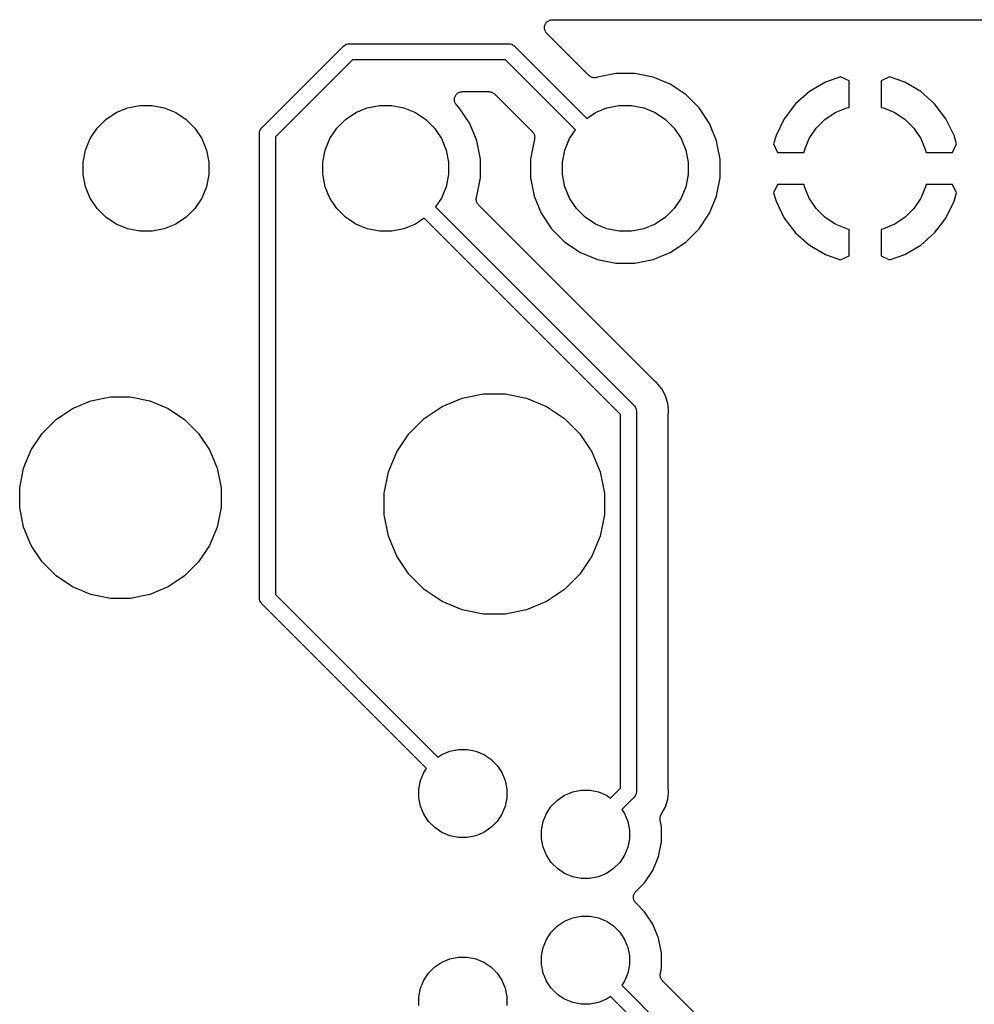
# Model space of a CAD drawing. Extents: x 1.14 to 3.55, y -2.64 to -1.26.
# Tile 4 of 15: x 1.14 to 1.74, y -1.87 to -1.26. Entities that reach past the tile are written whole.
import ezdxf

# ---------------------------------------------------------------- set-up
doc = ezdxf.new("R2010")
doc.units = 0
doc.header["$MEASUREMENT"] = 0
doc.layers.add('BLACK', color=7, linetype='CONTINUOUS')

msp = doc.modelspace()

# ---------------------------------------------------------------- linework, layer by layer
at = {"layer": 'BLACK', "linetype": 'CONTINUOUS'}
for p, q in [((1.46952, -1.26296), (1.46966, -1.26251)), ((1.46966, -1.26251), (1.4698, -1.26205)), ((1.4698, -1.26205), (1.46981, -1.26204)), ((1.46981, -1.26203), (1.47004, -1.26161)), ((1.46981, -1.26204), (1.46981, -1.26203)), ((1.47004, -1.26161), (1.47027, -1.26119)), ((1.47027, -1.26118), (1.47028, -1.26117)), ((1.47027, -1.26119), (1.47027, -1.26118)), ((1.47028, -1.26117), (1.47058, -1.26081)), ((1.47058, -1.26081), (1.47089, -1.26044)), ((1.47089, -1.26043), (1.4709, -1.26042)), ((1.47089, -1.26044), (1.47089, -1.26043)), ((1.4709, -1.26042), (1.47127, -1.26012)), ((1.47127, -1.26012), (1.47164, -1.25982)), ((1.47164, -1.25982), (1.47165, -1.25982)), ((1.47165, -1.25982), (1.47166, -1.25981)), ((1.47166, -1.25981), (1.47208, -1.25959)), ((1.47208, -1.25959), (1.47251, -1.25936)), ((1.47251, -1.25936), (1.47252, -1.25935)), ((1.47251, -1.25936), (1.47251, -1.25936)), ((1.47252, -1.25935), (1.47298, -1.25922)), ((1.47298, -1.25922), (1.47344, -1.25908)), ((1.47344, -1.25908), (1.47345, -1.25908)), ((1.47345, -1.25908), (1.47346, -1.25908)), ((1.47346, -1.25908), (1.47393, -1.25903)), ((1.47393, -1.25903), (1.47441, -1.25898)), ((1.47441, -1.25898), (3.54183, -1.25898)), ((1.46941, -1.26393), (1.46946, -1.26346)), ((1.46941, -1.26394), (1.46941, -1.26393)), ((1.46941, -1.26395), (1.46941, -1.26394)), ((1.46945, -1.26442), (1.46941, -1.26395)), ((1.4695, -1.2649), (1.46945, -1.26442)), ((1.46946, -1.26346), (1.46951, -1.26298)), ((1.4695, -1.26491), (1.4695, -1.2649)), ((1.4695, -1.26492), (1.4695, -1.26491)), ((1.46963, -1.26538), (1.4695, -1.26492)), ((1.46951, -1.26298), (1.46952, -1.26297)), ((1.46952, -1.26297), (1.46952, -1.26296)), ((1.46977, -1.26584), (1.46963, -1.26538)), ((1.46977, -1.26585), (1.46977, -1.26584)), ((1.46977, -1.26586), (1.46977, -1.26585)), ((1.47, -1.26628), (1.46977, -1.26586)), ((1.47022, -1.26671), (1.47, -1.26628)), ((1.47023, -1.26672), (1.47022, -1.26671)), ((1.47022, -1.26671), (1.47022, -1.26671)), ((1.47053, -1.2671), (1.47023, -1.26672)), ((1.47083, -1.26747), (1.47053, -1.2671)), ((1.47084, -1.26748), (1.47083, -1.26747)), ((1.47088, -1.26752), (1.47084, -1.26748)), ((1.47084, -1.26748), (1.47084, -1.26748)), ((1.47084, -1.26748), (1.47084, -1.26748)), ((1.4972, -1.29384), (1.47088, -1.26752)), ((1.34371, -1.27545), (1.34447, -1.27482)), ((1.34447, -1.27482), (1.34534, -1.27436)), ((1.34534, -1.27436), (1.34629, -1.27407)), ((1.34629, -1.27407), (1.34702, -1.274)), ((1.34702, -1.274), (1.34727, -1.27398)), ((1.34727, -1.27398), (1.34751, -1.274)), ((1.34751, -1.274), (1.44675, -1.274)), ((1.44675, -1.274), (1.447, -1.27398)), ((1.447, -1.27398), (1.44725, -1.274)), ((1.44725, -1.274), (1.44798, -1.27407)), ((1.44798, -1.27407), (1.44892, -1.27436)), ((1.44892, -1.27436), (1.44979, -1.27482)), ((1.44979, -1.27482), (1.45055, -1.27545)), ((1.29264, -1.32656), (1.34356, -1.27564)), ((1.34356, -1.27564), (1.34371, -1.27545)), ((1.45055, -1.27545), (1.45071, -1.27564)), ((1.45071, -1.27564), (1.49585, -1.32078)), ((1.34934, -1.284), (1.301, -1.33234)), ((1.44493, -1.284), (1.34934, -1.284)), ((1.48878, -1.32785), (1.44493, -1.284)), ((1.51415, -1.29263), (1.50268, -1.29491)), ((1.52585, -1.29263), (1.51415, -1.29263)), ((1.53732, -1.29491), (1.52585, -1.29263)), ((1.49756, -1.29414), (1.4972, -1.29384)), ((1.49792, -1.29444), (1.49756, -1.29414)), ((1.49793, -1.29445), (1.49792, -1.29444)), ((1.49795, -1.29446), (1.49793, -1.29445)), ((1.49836, -1.29468), (1.49795, -1.29446)), ((1.49877, -1.29491), (1.49836, -1.29468)), ((1.49879, -1.29491), (1.49877, -1.29491)), ((1.49881, -1.29492), (1.49879, -1.29491)), ((1.49925, -1.29506), (1.49881, -1.29492)), ((1.4997, -1.2952), (1.49925, -1.29506)), ((1.49972, -1.2952), (1.4997, -1.2952)), ((1.49974, -1.29521), (1.49972, -1.2952)), ((1.50021, -1.29526), (1.49974, -1.29521)), ((1.50067, -1.29531), (1.50021, -1.29526)), ((1.50069, -1.2953), (1.50067, -1.29531)), ((1.50072, -1.29531), (1.50069, -1.2953)), ((1.50118, -1.29526), (1.50072, -1.29531)), ((1.50164, -1.29522), (1.50118, -1.29526)), ((1.50167, -1.29522), (1.50164, -1.29522)), ((1.50169, -1.29521), (1.50167, -1.29522)), ((1.50213, -1.29508), (1.50169, -1.29521)), ((1.50258, -1.29495), (1.50213, -1.29508)), ((1.50262, -1.29494), (1.50258, -1.29495)), ((1.50265, -1.29493), (1.50262, -1.29494)), ((1.50262, -1.29494), (1.50262, -1.29494)), ((1.50262, -1.29494), (1.50262, -1.29494)), ((1.50268, -1.29491), (1.50265, -1.29493)), ((1.54812, -1.29939), (1.53732, -1.29491)), ((1.55785, -1.30588), (1.54812, -1.29939)), ((1.6452, -1.29809), (1.63515, -1.30396)), ((1.65474, -1.29479), (1.6452, -1.29809)), ((1.66, -1.29725), (1.65474, -1.29479)), ((1.66, -1.31385), (1.66, -1.29725)), ((1.68526, -1.29479), (1.68, -1.29725)), ((1.68, -1.29725), (1.68, -1.31385)), ((1.6948, -1.29809), (1.68526, -1.29479)), ((1.70484, -1.30396), (1.6948, -1.29809)), ((1.4139, -1.30619), (1.41421, -1.30582)), ((1.41421, -1.30582), (1.41451, -1.30545)), ((1.41451, -1.30545), (1.41452, -1.30545)), ((1.41452, -1.30544), (1.4149, -1.30514)), ((1.41452, -1.30545), (1.41452, -1.30544)), ((1.4149, -1.30514), (1.41527, -1.30484)), ((1.41527, -1.30484), (1.41527, -1.30483)), ((1.41527, -1.30483), (1.41528, -1.30483)), ((1.41528, -1.30483), (1.4157, -1.3046)), ((1.4157, -1.3046), (1.41613, -1.30438)), ((1.41613, -1.30438), (1.41614, -1.30437)), ((1.41614, -1.30437), (1.4166, -1.30423)), ((1.41614, -1.30437), (1.41614, -1.30437)), ((1.4166, -1.30423), (1.41706, -1.3041)), ((1.41706, -1.3041), (1.41707, -1.30409)), ((1.41707, -1.30409), (1.41708, -1.30409)), ((1.41708, -1.30409), (1.41755, -1.30405)), ((1.41755, -1.30405), (1.41803, -1.304)), ((1.41803, -1.304), (1.43457, -1.304)), ((1.43457, -1.304), (1.43459, -1.304)), ((1.43459, -1.304), (1.43459, -1.304)), ((1.43459, -1.304), (1.43459, -1.304)), ((1.43459, -1.304), (1.43464, -1.304)), ((1.43464, -1.304), (1.4351, -1.30405)), ((1.4351, -1.30405), (1.43556, -1.3041)), ((1.43556, -1.3041), (1.43559, -1.30411)), ((1.43559, -1.30411), (1.43561, -1.30411)), ((1.43561, -1.30411), (1.43605, -1.30425)), ((1.43605, -1.30425), (1.4365, -1.30438)), ((1.4365, -1.30438), (1.43652, -1.3044)), ((1.43652, -1.3044), (1.43654, -1.3044)), ((1.43654, -1.3044), (1.43695, -1.30463)), ((1.43695, -1.30463), (1.43736, -1.30485)), ((1.43736, -1.30485), (1.43738, -1.30486)), ((1.43738, -1.30486), (1.4374, -1.30487)), ((1.4374, -1.30487), (1.43775, -1.30517)), ((1.43775, -1.30517), (1.43811, -1.30546)), ((1.43811, -1.30546), (1.46184, -1.3292)), ((1.56612, -1.31415), (1.55785, -1.30588)), ((1.63515, -1.30396), (1.62645, -1.31168)), ((1.71355, -1.31168), (1.70484, -1.30396)), ((1.41303, -1.30895), (1.41309, -1.30847)), ((1.41303, -1.30896), (1.41303, -1.30895)), ((1.41303, -1.30897), (1.41303, -1.30896)), ((1.41308, -1.30943), (1.41303, -1.30897)), ((1.41312, -1.30992), (1.41308, -1.30943)), ((1.41309, -1.30847), (1.41314, -1.30799)), ((1.41312, -1.30993), (1.41312, -1.30992)), ((1.41312, -1.30994), (1.41312, -1.30993)), ((1.41325, -1.31039), (1.41312, -1.30994)), ((1.41314, -1.30798), (1.41328, -1.30752)), ((1.41314, -1.30799), (1.41314, -1.30798)), ((1.41314, -1.30799), (1.41314, -1.30799)), ((1.41339, -1.31086), (1.41325, -1.31039)), ((1.41328, -1.30752), (1.41342, -1.30706)), ((1.4134, -1.31087), (1.41339, -1.31086)), ((1.41339, -1.31086), (1.41339, -1.31086)), ((1.41362, -1.3113), (1.4134, -1.31087)), ((1.41342, -1.30706), (1.41343, -1.30705)), ((1.41343, -1.30705), (1.41366, -1.30663)), ((1.41343, -1.30705), (1.41343, -1.30705)), ((1.41384, -1.31172), (1.41362, -1.3113)), ((1.41366, -1.30663), (1.41389, -1.3062)), ((1.41385, -1.31173), (1.41384, -1.31172)), ((1.41385, -1.31174), (1.41385, -1.31173)), ((1.41415, -1.31211), (1.41385, -1.31174)), ((1.41389, -1.3062), (1.4139, -1.30619)), ((1.41389, -1.3062), (1.41389, -1.3062)), ((1.62645, -1.31168), (1.61942, -1.32095)), ((1.72058, -1.32095), (1.71355, -1.31168)), ((1.1949, -1.32142), (1.20135, -1.31711)), ((1.20135, -1.31711), (1.20852, -1.31414)), ((1.20852, -1.31414), (1.21612, -1.31263)), ((1.21612, -1.31263), (1.22388, -1.31263)), ((1.22388, -1.31263), (1.23148, -1.31414)), ((1.23148, -1.31414), (1.23865, -1.31711)), ((1.23865, -1.31711), (1.2451, -1.32142)), ((1.3449, -1.32142), (1.35135, -1.31711)), ((1.35135, -1.31711), (1.35852, -1.31414)), ((1.35852, -1.31414), (1.36612, -1.31263)), ((1.36612, -1.31263), (1.37388, -1.31263)), ((1.37388, -1.31263), (1.38148, -1.31414)), ((1.38148, -1.31414), (1.38865, -1.31711)), ((1.38865, -1.31711), (1.3951, -1.32142)), ((1.41445, -1.31249), (1.41415, -1.31211)), ((1.41446, -1.3125), (1.41445, -1.31249)), ((1.4145, -1.31254), (1.41446, -1.3125)), ((1.41446, -1.3125), (1.41446, -1.3125)), ((1.41446, -1.3125), (1.41446, -1.3125)), ((1.41612, -1.31415), (1.4145, -1.31254)), ((1.42261, -1.32388), (1.41612, -1.31415)), ((1.49585, -1.32078), (1.50135, -1.31711)), ((1.50135, -1.31711), (1.50852, -1.31414)), ((1.50852, -1.31414), (1.51612, -1.31263)), ((1.51612, -1.31263), (1.52388, -1.31263)), ((1.52388, -1.31263), (1.53148, -1.31414)), ((1.53148, -1.31414), (1.53865, -1.31711)), ((1.53865, -1.31711), (1.5451, -1.32142)), ((1.57261, -1.32388), (1.56612, -1.31415)), ((1.6449, -1.32142), (1.65135, -1.31711)), ((1.65135, -1.31711), (1.65852, -1.31414)), ((1.65852, -1.31414), (1.66, -1.31385)), ((1.68, -1.31385), (1.68148, -1.31414)), ((1.68148, -1.31414), (1.68865, -1.31711)), ((1.68865, -1.31711), (1.6951, -1.32142)), ((1.18942, -1.3269), (1.1949, -1.32142)), ((1.2451, -1.32142), (1.25058, -1.3269)), ((1.33942, -1.3269), (1.3449, -1.32142)), ((1.3951, -1.32142), (1.40058, -1.3269)), ((1.42709, -1.33468), (1.42261, -1.32388)), ((1.5451, -1.32142), (1.55058, -1.3269)), ((1.57709, -1.33468), (1.57261, -1.32388)), ((1.61942, -1.32095), (1.6143, -1.3315)), ((1.63942, -1.3269), (1.6449, -1.32142)), ((1.6951, -1.32142), (1.70058, -1.3269)), ((1.7257, -1.3315), (1.72058, -1.32095)), ((1.18511, -1.33335), (1.18942, -1.3269)), ((1.25058, -1.3269), (1.25489, -1.33335)), ((1.29098, -1.33027), (1.29107, -1.32929)), ((1.291, -1.33051), (1.29098, -1.33027)), ((1.291, -1.62048), (1.291, -1.33051)), ((1.29107, -1.32929), (1.29136, -1.32834)), ((1.29136, -1.32834), (1.29144, -1.32819)), ((1.29144, -1.32819), (1.29182, -1.32747)), ((1.29182, -1.32747), (1.29245, -1.32671)), ((1.29245, -1.32671), (1.29264, -1.32656)), ((1.33511, -1.33335), (1.33942, -1.3269)), ((1.40058, -1.3269), (1.40489, -1.33335)), ((1.46184, -1.3292), (1.46186, -1.32922)), ((1.46186, -1.32922), (1.46186, -1.32922)), ((1.46186, -1.32922), (1.46186, -1.32922)), ((1.46186, -1.32922), (1.46189, -1.32925)), ((1.46189, -1.32925), (1.46218, -1.32961)), ((1.46218, -1.32961), (1.46248, -1.32997)), ((1.46248, -1.32997), (1.46249, -1.32999)), ((1.46249, -1.32999), (1.4625, -1.33001)), ((1.4625, -1.33001), (1.46271, -1.33042)), ((1.46271, -1.33042), (1.46293, -1.33084)), ((1.48511, -1.33335), (1.48878, -1.32785)), ((1.55058, -1.3269), (1.55489, -1.33335)), ((1.63511, -1.33335), (1.63942, -1.3269)), ((1.70058, -1.3269), (1.70489, -1.33335)), ((1.18214, -1.34052), (1.18511, -1.33335)), ((1.25489, -1.33335), (1.25786, -1.34052)), ((1.301, -1.33234), (1.301, -1.61865)), ((1.33214, -1.34052), (1.33511, -1.33335)), ((1.40489, -1.33335), (1.40786, -1.34052)), ((1.42937, -1.34615), (1.42709, -1.33468)), ((1.46291, -1.33468), (1.46063, -1.34615)), ((1.46293, -1.33465), (1.46291, -1.33468)), ((1.46293, -1.33084), (1.46294, -1.33086)), ((1.46306, -1.3342), (1.46293, -1.33465)), ((1.46294, -1.33086), (1.46295, -1.33088)), ((1.46295, -1.33088), (1.46308, -1.33132)), ((1.4632, -1.33376), (1.46306, -1.3342)), ((1.46308, -1.33132), (1.46321, -1.33177)), ((1.46321, -1.33371), (1.4632, -1.33373)), ((1.4632, -1.33373), (1.4632, -1.33376)), ((1.46321, -1.33177), (1.46322, -1.33179)), ((1.46326, -1.33325), (1.46321, -1.33371)), ((1.46322, -1.33179), (1.46322, -1.33181)), ((1.46322, -1.33181), (1.46326, -1.33228)), ((1.46326, -1.33228), (1.46331, -1.33274)), ((1.46331, -1.33279), (1.46326, -1.33325)), ((1.46331, -1.33274), (1.4633, -1.33276)), ((1.4633, -1.33276), (1.46331, -1.33279)), ((1.48214, -1.34052), (1.48511, -1.33335)), ((1.55489, -1.33335), (1.55786, -1.34052)), ((1.57775, -1.338), (1.57709, -1.33468)), ((1.6143, -1.3315), (1.61274, -1.33663)), ((1.61274, -1.33663), (1.61527, -1.342)), ((1.63214, -1.34052), (1.63511, -1.33335)), ((1.70489, -1.33335), (1.70786, -1.34052)), ((1.72473, -1.342), (1.72726, -1.33663)), ((1.72726, -1.33663), (1.7257, -1.3315)), ((1.18063, -1.34812), (1.18214, -1.34052)), ((1.25786, -1.34052), (1.25937, -1.34812)), ((1.33063, -1.34812), (1.33214, -1.34052)), ((1.40786, -1.34052), (1.40937, -1.34812)), ((1.48063, -1.34812), (1.48214, -1.34052)), ((1.55786, -1.34052), (1.55937, -1.34812)), ((1.57937, -1.34615), (1.57775, -1.338)), ((1.61527, -1.342), (1.63185, -1.342)), ((1.63185, -1.342), (1.63214, -1.34052)), ((1.70786, -1.34052), (1.70815, -1.342)), ((1.70815, -1.342), (1.72473, -1.342)), ((1.18063, -1.35588), (1.18063, -1.34812)), ((1.25937, -1.34812), (1.25937, -1.35588)), ((1.33063, -1.35588), (1.33063, -1.34812)), ((1.40937, -1.34812), (1.40937, -1.35588)), ((1.42937, -1.35785), (1.42937, -1.34615)), ((1.46063, -1.34615), (1.46063, -1.35785)), ((1.48063, -1.35588), (1.48063, -1.34812)), ((1.55937, -1.34812), (1.55937, -1.35588)), ((1.57937, -1.35785), (1.57937, -1.34615)), ((1.18214, -1.36348), (1.18063, -1.35588)), ((1.25937, -1.35588), (1.25786, -1.36348)), ((1.33214, -1.36348), (1.33063, -1.35588)), ((1.40937, -1.35588), (1.40786, -1.36348)), ((1.42709, -1.36932), (1.42937, -1.35785)), ((1.46063, -1.35785), (1.46291, -1.36932)), ((1.48214, -1.36348), (1.48063, -1.35588)), ((1.55937, -1.35588), (1.55786, -1.36348)), ((1.57775, -1.366), (1.57937, -1.35785)), ((1.18511, -1.37065), (1.18214, -1.36348)), ((1.25786, -1.36348), (1.25489, -1.37065)), ((1.33511, -1.37065), (1.33214, -1.36348)), ((1.40786, -1.36348), (1.40489, -1.37065)), ((1.48511, -1.37065), (1.48214, -1.36348)), ((1.55786, -1.36348), (1.55489, -1.37065)), ((1.57709, -1.36932), (1.57775, -1.366)), ((1.57775, -1.366), (1.57775, -1.366)), ((1.61527, -1.362), (1.61274, -1.36737)), ((1.61274, -1.36737), (1.6143, -1.3725)), ((1.63185, -1.362), (1.61527, -1.362)), ((1.63214, -1.36348), (1.63185, -1.362)), ((1.63511, -1.37065), (1.63214, -1.36348)), ((1.70786, -1.36348), (1.70489, -1.37065)), ((1.70815, -1.362), (1.70786, -1.36348)), ((1.72473, -1.362), (1.70815, -1.362)), ((1.72726, -1.36737), (1.72473, -1.362)), ((1.7257, -1.3725), (1.72726, -1.36737)), ((1.18942, -1.3771), (1.18511, -1.37065)), ((1.25489, -1.37065), (1.25058, -1.3771)), ((1.33942, -1.3771), (1.33511, -1.37065)), ((1.40489, -1.37065), (1.40122, -1.37615)), ((1.42669, -1.37121), (1.42674, -1.37075)), ((1.4267, -1.37124), (1.42669, -1.37121)), ((1.42669, -1.37126), (1.4267, -1.37124)), ((1.42674, -1.37172), (1.42669, -1.37126)), ((1.42674, -1.37075), (1.42679, -1.37029)), ((1.42678, -1.37219), (1.42674, -1.37172)), ((1.42678, -1.37221), (1.42678, -1.37219)), ((1.42679, -1.37223), (1.42678, -1.37221)), ((1.42679, -1.37029), (1.4268, -1.37027)), ((1.42692, -1.37268), (1.42679, -1.37223)), ((1.4268, -1.37024), (1.42694, -1.3698)), ((1.4268, -1.37027), (1.4268, -1.37024)), ((1.42705, -1.37312), (1.42692, -1.37268)), ((1.42694, -1.3698), (1.42707, -1.36935)), ((1.42706, -1.37314), (1.42705, -1.37312)), ((1.42707, -1.37316), (1.42706, -1.37314)), ((1.42707, -1.36935), (1.42709, -1.36932)), ((1.42728, -1.37357), (1.42707, -1.37316)), ((1.4275, -1.37399), (1.42728, -1.37357)), ((1.46291, -1.36932), (1.46739, -1.38012)), ((1.48942, -1.3771), (1.48511, -1.37065)), ((1.55489, -1.37065), (1.55058, -1.3771)), ((1.57261, -1.38012), (1.57709, -1.36932)), ((1.6143, -1.3725), (1.61942, -1.38305)), ((1.63942, -1.3771), (1.63511, -1.37065)), ((1.70489, -1.37065), (1.70058, -1.3771)), ((1.72058, -1.38305), (1.7257, -1.3725)), ((1.1949, -1.38258), (1.18942, -1.3771)), ((1.25058, -1.3771), (1.2451, -1.38258)), ((1.3449, -1.38258), (1.33942, -1.3771)), ((1.40122, -1.37615), (1.52526, -1.50019)), ((1.42751, -1.37401), (1.4275, -1.37399)), ((1.42752, -1.37403), (1.42751, -1.37401)), ((1.42782, -1.37439), (1.42752, -1.37403)), ((1.42811, -1.37475), (1.42782, -1.37439)), ((1.42814, -1.37478), (1.42811, -1.37475)), ((1.42816, -1.3748), (1.42814, -1.37478)), ((1.42814, -1.37478), (1.42814, -1.37478)), ((1.42814, -1.37478), (1.42814, -1.37478)), ((1.53853, -1.48518), (1.42816, -1.3748)), ((1.4949, -1.38258), (1.48942, -1.3771)), ((1.55058, -1.3771), (1.5451, -1.38258)), ((1.6449, -1.38258), (1.63942, -1.3771)), ((1.70058, -1.3771), (1.6951, -1.38258)), ((1.20135, -1.38689), (1.1949, -1.38258)), ((1.2451, -1.38258), (1.23865, -1.38689)), ((1.35135, -1.38689), (1.3449, -1.38258)), ((1.39415, -1.38322), (1.38865, -1.38689)), ((1.5169, -1.50597), (1.39415, -1.38322)), ((1.46739, -1.38012), (1.47388, -1.38985)), ((1.50135, -1.38689), (1.4949, -1.38258)), ((1.5451, -1.38258), (1.53865, -1.38689)), ((1.56612, -1.38985), (1.57261, -1.38012)), ((1.61942, -1.38305), (1.62645, -1.39232)), ((1.65135, -1.38689), (1.6449, -1.38258)), ((1.6951, -1.38258), (1.68865, -1.38689)), ((1.71715, -1.38757), (1.72058, -1.38305)), ((1.20852, -1.38986), (1.20135, -1.38689)), ((1.21612, -1.39137), (1.20852, -1.38986)), ((1.22388, -1.39137), (1.21612, -1.39137)), ((1.23148, -1.38986), (1.22388, -1.39137)), ((1.23865, -1.38689), (1.23148, -1.38986)), ((1.35852, -1.38986), (1.35135, -1.38689)), ((1.36612, -1.39137), (1.35852, -1.38986)), ((1.37388, -1.39137), (1.36612, -1.39137)), ((1.38148, -1.38986), (1.37388, -1.39137)), ((1.38865, -1.38689), (1.38148, -1.38986)), ((1.47388, -1.38985), (1.48215, -1.39812)), ((1.50852, -1.38986), (1.50135, -1.38689)), ((1.51612, -1.39137), (1.50852, -1.38986)), ((1.52388, -1.39137), (1.51612, -1.39137)), ((1.53148, -1.38986), (1.52388, -1.39137)), ((1.53865, -1.38689), (1.53148, -1.38986)), ((1.55785, -1.39812), (1.56612, -1.38985)), ((1.65852, -1.38986), (1.65135, -1.38689)), ((1.66, -1.39015), (1.65852, -1.38986)), ((1.66, -1.40675), (1.66, -1.39015)), ((1.68148, -1.38986), (1.68, -1.39015)), ((1.68, -1.39015), (1.68, -1.40675)), ((1.68865, -1.38689), (1.68148, -1.38986)), ((1.71355, -1.39232), (1.71714, -1.38757)), ((1.71714, -1.38757), (1.71715, -1.38757)), ((1.48215, -1.39812), (1.49188, -1.40461)), ((1.54812, -1.40461), (1.55785, -1.39812)), ((1.62645, -1.39232), (1.63515, -1.40004)), ((1.70484, -1.40004), (1.71355, -1.39232)), ((1.63515, -1.40004), (1.6452, -1.40591)), ((1.6948, -1.40591), (1.70484, -1.40004)), ((1.49188, -1.40461), (1.50268, -1.40909)), ((1.50268, -1.40909), (1.51415, -1.41137)), ((1.52585, -1.41137), (1.53732, -1.40909)), ((1.53732, -1.40909), (1.54812, -1.40461)), ((1.6452, -1.40591), (1.65474, -1.40921)), ((1.65474, -1.40921), (1.66, -1.40675)), ((1.68, -1.40675), (1.68526, -1.40921)), ((1.68526, -1.40921), (1.6948, -1.40591)), ((1.51415, -1.41137), (1.52585, -1.41137)), ((1.5387, -1.48531), (1.53853, -1.48518)), ((1.53884, -1.48546), (1.5387, -1.48531)), ((1.5389, -1.48551), (1.53884, -1.48546)), ((1.53966, -1.48613), (1.5389, -1.48551)), ((1.54279, -1.48994), (1.53966, -1.48613)), ((1.54511, -1.49428), (1.54279, -1.48994)), ((1.18563, -1.49743), (1.1978, -1.49501)), ((1.1978, -1.49501), (1.2102, -1.49501)), ((1.2102, -1.49501), (1.22237, -1.49743)), ((1.40536, -1.50088), (1.4179, -1.49569)), ((1.4179, -1.49569), (1.43121, -1.49304)), ((1.43121, -1.49304), (1.44479, -1.49304)), ((1.44479, -1.49304), (1.4581, -1.49569)), ((1.4581, -1.49569), (1.47064, -1.50088)), ((1.54654, -1.499), (1.54511, -1.49428)), ((1.16384, -1.50907), (1.17416, -1.50218)), ((1.17416, -1.50218), (1.18563, -1.49743)), ((1.22237, -1.49743), (1.23384, -1.50218)), ((1.23384, -1.50218), (1.24416, -1.50907)), ((1.39408, -1.50842), (1.40536, -1.50088)), ((1.47064, -1.50088), (1.48192, -1.50842)), ((1.52526, -1.50019), (1.52545, -1.50035)), ((1.52545, -1.50035), (1.52608, -1.50111)), ((1.52608, -1.50111), (1.52645, -1.5018)), ((1.52645, -1.5018), (1.52654, -1.50198)), ((1.52654, -1.50198), (1.52683, -1.50292)), ((1.52683, -1.50292), (1.52692, -1.5039)), ((1.54671, -1.50075), (1.54654, -1.499)), ((1.54702, -1.5039), (1.54671, -1.50075)), ((1.54671, -1.50075), (1.54671, -1.50075)), ((1.15507, -1.51784), (1.16384, -1.50907)), ((1.24416, -1.50907), (1.25293, -1.51784)), ((1.38448, -1.51802), (1.39408, -1.50842)), ((1.48192, -1.50842), (1.49152, -1.51802)), ((1.5169, -1.73975), (1.5169, -1.50597)), ((1.52692, -1.5039), (1.5269, -1.50414)), ((1.5269, -1.50414), (1.5269, -1.74157)), ((1.5469, -1.5053), (1.54692, -1.50509)), ((1.5469, -1.50537), (1.5469, -1.5053)), ((1.5469, -1.74035), (1.5469, -1.50537)), ((1.54692, -1.50488), (1.54702, -1.5039)), ((1.54692, -1.50509), (1.54692, -1.50488)), ((1.14818, -1.52816), (1.15507, -1.51784)), ((1.25293, -1.51784), (1.25982, -1.52816)), ((1.37694, -1.5293), (1.38448, -1.51802)), ((1.49152, -1.51802), (1.49906, -1.5293)), ((1.14343, -1.53963), (1.14818, -1.52816)), ((1.25982, -1.52816), (1.26457, -1.53963)), ((1.37175, -1.54184), (1.37694, -1.5293)), ((1.49906, -1.5293), (1.50425, -1.54184)), ((1.14101, -1.5518), (1.14343, -1.53963)), ((1.26457, -1.53963), (1.26699, -1.5518)), ((1.3691, -1.55515), (1.37175, -1.54184)), ((1.50425, -1.54184), (1.5069, -1.55515)), ((1.14101, -1.5642), (1.14101, -1.5518)), ((1.26699, -1.5518), (1.26699, -1.5642)), ((1.3691, -1.56872), (1.3691, -1.55515)), ((1.5069, -1.55515), (1.5069, -1.56872)), ((1.14343, -1.57637), (1.14101, -1.5642)), ((1.26699, -1.5642), (1.26457, -1.57637)), ((1.37175, -1.58203), (1.3691, -1.56872)), ((1.5069, -1.56872), (1.50425, -1.58203)), ((1.14818, -1.58784), (1.14343, -1.57637)), ((1.26457, -1.57637), (1.25982, -1.58784)), ((1.37694, -1.59457), (1.37175, -1.58203)), ((1.50425, -1.58203), (1.49906, -1.59457)), ((1.15507, -1.59816), (1.14818, -1.58784)), ((1.25982, -1.58784), (1.25293, -1.59816)), ((1.38448, -1.60586), (1.37694, -1.59457)), ((1.49906, -1.59457), (1.49152, -1.60586)), ((1.16384, -1.60693), (1.15507, -1.59816)), ((1.25293, -1.59816), (1.24416, -1.60693)), ((1.17416, -1.61382), (1.16384, -1.60693)), ((1.24416, -1.60693), (1.23384, -1.61382)), ((1.39408, -1.61545), (1.38448, -1.60586)), ((1.49152, -1.60586), (1.48192, -1.61545)), ((1.18563, -1.61857), (1.17416, -1.61382)), ((1.23384, -1.61382), (1.22237, -1.61857)), ((1.1978, -1.62099), (1.18563, -1.61857)), ((1.22237, -1.61857), (1.2102, -1.62099)), ((1.301, -1.61865), (1.40268, -1.72034)), ((1.40536, -1.62299), (1.39408, -1.61545)), ((1.48192, -1.61545), (1.47064, -1.62299)), ((1.2102, -1.62099), (1.1978, -1.62099)), ((1.29098, -1.62072), (1.291, -1.62048)), ((1.29107, -1.6217), (1.29098, -1.62072)), ((1.29136, -1.62265), (1.29107, -1.6217)), ((1.29182, -1.62352), (1.29136, -1.62265)), ((1.29245, -1.62428), (1.29182, -1.62352)), ((1.29182, -1.62352), (1.29182, -1.62352)), ((1.29264, -1.62443), (1.29245, -1.62428)), ((1.39561, -1.72741), (1.29264, -1.62443)), ((1.4179, -1.62819), (1.40536, -1.62299)), ((1.47064, -1.62299), (1.4581, -1.62819)), ((1.43121, -1.63083), (1.4179, -1.62819)), ((1.44479, -1.63083), (1.43121, -1.63083)), ((1.4581, -1.62819), (1.44479, -1.63083)), ((1.40526, -1.71862), (1.41028, -1.71654)), ((1.41028, -1.71654), (1.4156, -1.71548)), ((1.4156, -1.71548), (1.42103, -1.71548)), ((1.42103, -1.71548), (1.42635, -1.71654)), ((1.42635, -1.71654), (1.43137, -1.71862)), ((1.40268, -1.72034), (1.40526, -1.71862)), ((1.43137, -1.71862), (1.43588, -1.72163)), ((1.43588, -1.72163), (1.43972, -1.72547)), ((1.39182, -1.735), (1.39389, -1.72999)), ((1.39389, -1.72999), (1.39561, -1.72741)), ((1.43972, -1.72547), (1.44274, -1.72999)), ((1.44274, -1.72999), (1.44481, -1.735)), ((1.39076, -1.74033), (1.39182, -1.735)), ((1.44481, -1.735), (1.44587, -1.74033)), ((1.39076, -1.74575), (1.39076, -1.74033)), ((1.44587, -1.74033), (1.44587, -1.74575)), ((1.48203, -1.74421), (1.48705, -1.74213)), ((1.48705, -1.74213), (1.49237, -1.74107)), ((1.49237, -1.74107), (1.4978, -1.74107)), ((1.4978, -1.74107), (1.50313, -1.74213)), ((1.50313, -1.74213), (1.50814, -1.74421)), ((1.51072, -1.74593), (1.5169, -1.73975)), ((1.52683, -1.7428), (1.52654, -1.74374)), ((1.5269, -1.74206), (1.52683, -1.7428)), ((1.5269, -1.74157), (1.52692, -1.74182)), ((1.52692, -1.74182), (1.5269, -1.74206)), ((1.54654, -1.74672), (1.54692, -1.7428)), ((1.54692, -1.74056), (1.5469, -1.74035)), ((1.54692, -1.74077), (1.54692, -1.74056)), ((1.54692, -1.74084), (1.54692, -1.74077)), ((1.54702, -1.74182), (1.54692, -1.74084)), ((1.54692, -1.7428), (1.54702, -1.74182)), ((1.54692, -1.7428), (1.54692, -1.7428)), ((1.39182, -1.75108), (1.39076, -1.74575)), ((1.44587, -1.74575), (1.44481, -1.75108)), ((1.47368, -1.75106), (1.47752, -1.74722)), ((1.47752, -1.74722), (1.48203, -1.74421)), ((1.50814, -1.74421), (1.51072, -1.74593)), ((1.52526, -1.74553), (1.51779, -1.753)), ((1.52545, -1.74537), (1.52526, -1.74553)), ((1.52608, -1.74461), (1.52545, -1.74537)), ((1.52654, -1.74374), (1.52608, -1.74461)), ((1.54511, -1.75143), (1.54654, -1.74672)), ((1.39389, -1.75609), (1.39182, -1.75108)), ((1.44481, -1.75108), (1.44274, -1.75609)), ((1.47066, -1.75558), (1.47368, -1.75106)), ((1.51779, -1.753), (1.51951, -1.75558)), ((1.54273, -1.75587), (1.5449, -1.75181)), ((1.5449, -1.75181), (1.54511, -1.75143)), ((1.39691, -1.76061), (1.39389, -1.75609)), ((1.40075, -1.76445), (1.39691, -1.76061)), ((1.43972, -1.76061), (1.43588, -1.76445)), ((1.44274, -1.75609), (1.43972, -1.76061)), ((1.46753, -1.76592), (1.46859, -1.76059)), ((1.46859, -1.76059), (1.47066, -1.75558)), ((1.51951, -1.75558), (1.52159, -1.76059)), ((1.52159, -1.76059), (1.52265, -1.76592)), ((1.54173, -1.75878), (1.54175, -1.75857)), ((1.54175, -1.75905), (1.54173, -1.75878)), ((1.54175, -1.75857), (1.54176, -1.75835)), ((1.54175, -1.75932), (1.54175, -1.75905)), ((1.54179, -1.75954), (1.54175, -1.75932)), ((1.54176, -1.75835), (1.54181, -1.75808)), ((1.54181, -1.75976), (1.54179, -1.75954)), ((1.54181, -1.75808), (1.54184, -1.75781)), ((1.54183, -1.75983), (1.54181, -1.75976)), ((1.54265, -1.76395), (1.54183, -1.75983)), ((1.54184, -1.75781), (1.5419, -1.75761)), ((1.5419, -1.75761), (1.54195, -1.75739)), ((1.54195, -1.75739), (1.54205, -1.75714)), ((1.54205, -1.75714), (1.54213, -1.75688)), ((1.54213, -1.75688), (1.54224, -1.75669)), ((1.54224, -1.75669), (1.54232, -1.75649)), ((1.54232, -1.75649), (1.54247, -1.75626)), ((1.54247, -1.75626), (1.5426, -1.75603)), ((1.5426, -1.75603), (1.54273, -1.75587)), ((1.40526, -1.76746), (1.40075, -1.76445)), ((1.41028, -1.76954), (1.40526, -1.76746)), ((1.43137, -1.76746), (1.42635, -1.76954)), ((1.43588, -1.76445), (1.43137, -1.76746)), ((1.46753, -1.77134), (1.46753, -1.76592)), ((1.52265, -1.76592), (1.52265, -1.77134)), ((1.54265, -1.77331), (1.54265, -1.76395)), ((1.4156, -1.7706), (1.41028, -1.76954)), ((1.42103, -1.7706), (1.4156, -1.7706)), ((1.42635, -1.76954), (1.42103, -1.7706)), ((1.46859, -1.77667), (1.46753, -1.77134)), ((1.52265, -1.77134), (1.52159, -1.77667)), ((1.54082, -1.7825), (1.54265, -1.77331)), ((1.47066, -1.78168), (1.46859, -1.77667)), ((1.52159, -1.77667), (1.51951, -1.78168)), ((1.47368, -1.7862), (1.47066, -1.78168)), ((1.47752, -1.79004), (1.47368, -1.7862)), ((1.51649, -1.7862), (1.51265, -1.79004)), ((1.51951, -1.78168), (1.51649, -1.7862)), ((1.53723, -1.79116), (1.54082, -1.7825)), ((1.48203, -1.79305), (1.47752, -1.79004)), ((1.51265, -1.79004), (1.50814, -1.79305)), ((1.53203, -1.79895), (1.53723, -1.79116)), ((1.48705, -1.79513), (1.48203, -1.79305)), ((1.49237, -1.79619), (1.48705, -1.79513)), ((1.4978, -1.79619), (1.49237, -1.79619)), ((1.50313, -1.79513), (1.4978, -1.79619)), ((1.50814, -1.79305), (1.50313, -1.79513)), ((1.52591, -1.80519), (1.52621, -1.80483)), ((1.52621, -1.80483), (1.52651, -1.80446)), ((1.52651, -1.80446), (1.53203, -1.79895)), ((1.52505, -1.80795), (1.5251, -1.80748)), ((1.52505, -1.80797), (1.52505, -1.80795)), ((1.52505, -1.80798), (1.52505, -1.80797)), ((1.52509, -1.80845), (1.52505, -1.80798)), ((1.52513, -1.80892), (1.52509, -1.80845)), ((1.5251, -1.80748), (1.52514, -1.80701)), ((1.52514, -1.80894), (1.52513, -1.80892)), ((1.52514, -1.80701), (1.52515, -1.80699)), ((1.52514, -1.80895), (1.52514, -1.80894)), ((1.52527, -1.8094), (1.52514, -1.80895)), ((1.52515, -1.80698), (1.52529, -1.80652)), ((1.52515, -1.80699), (1.52515, -1.80698)), ((1.5254, -1.80986), (1.52527, -1.8094)), ((1.52529, -1.80652), (1.52543, -1.80608)), ((1.52541, -1.80987), (1.5254, -1.80986)), ((1.52542, -1.80989), (1.52541, -1.80987)), ((1.52563, -1.8103), (1.52542, -1.80989)), ((1.52543, -1.80608), (1.52544, -1.80606)), ((1.52544, -1.80605), (1.52567, -1.80563)), ((1.52544, -1.80606), (1.52544, -1.80605)), ((1.52585, -1.81072), (1.52563, -1.8103)), ((1.52567, -1.80563), (1.52589, -1.80522)), ((1.52586, -1.81074), (1.52585, -1.81072)), ((1.52587, -1.81075), (1.52586, -1.81074)), ((1.52617, -1.81112), (1.52587, -1.81075)), ((1.52589, -1.80522), (1.5259, -1.80521)), ((1.5259, -1.80521), (1.52591, -1.80519)), ((1.52646, -1.81149), (1.52617, -1.81112)), ((1.52649, -1.81151), (1.52646, -1.81149)), ((1.52651, -1.81154), (1.52649, -1.81151)), ((1.52649, -1.81151), (1.52649, -1.81151)), ((1.52649, -1.81151), (1.52649, -1.81151)), ((1.53203, -1.81705), (1.52651, -1.81154)), ((1.53723, -1.82484), (1.53203, -1.81705)), ((1.47752, -1.82596), (1.48203, -1.82295)), ((1.48203, -1.82295), (1.48705, -1.82087)), ((1.48705, -1.82087), (1.49237, -1.81981)), ((1.49237, -1.81981), (1.4978, -1.81981)), ((1.4978, -1.81981), (1.50313, -1.82087)), ((1.50313, -1.82087), (1.50814, -1.82295)), ((1.50814, -1.82295), (1.51265, -1.82596)), ((1.47368, -1.8298), (1.47752, -1.82596)), ((1.51265, -1.82596), (1.51649, -1.8298)), ((1.54082, -1.8335), (1.53723, -1.82484)), ((1.46859, -1.83933), (1.47066, -1.83432)), ((1.47066, -1.83432), (1.47368, -1.8298)), ((1.51649, -1.8298), (1.51951, -1.83432)), ((1.51951, -1.83432), (1.52159, -1.83933)), ((1.54265, -1.84269), (1.54082, -1.8335)), ((1.46753, -1.84466), (1.46859, -1.83933)), ((1.52159, -1.83933), (1.52265, -1.84466)), ((1.40526, -1.84854), (1.41028, -1.84646)), ((1.41028, -1.84646), (1.4156, -1.8454)), ((1.4156, -1.8454), (1.42103, -1.8454)), ((1.42103, -1.8454), (1.42635, -1.84646)), ((1.42635, -1.84646), (1.43137, -1.84854)), ((1.46753, -1.85008), (1.46753, -1.84466)), ((1.52265, -1.84466), (1.52265, -1.85008)), ((1.54265, -1.85205), (1.54265, -1.84269)), ((1.39691, -1.85539), (1.40075, -1.85155)), ((1.40075, -1.85155), (1.40526, -1.84854)), ((1.43137, -1.84854), (1.43588, -1.85155)), ((1.43588, -1.85155), (1.43972, -1.85539)), ((1.46859, -1.85541), (1.46753, -1.85008)), ((1.52265, -1.85008), (1.52159, -1.85541)), ((1.54192, -1.8557), (1.54265, -1.85205)), ((1.39182, -1.86492), (1.39389, -1.85991)), ((1.39389, -1.85991), (1.39691, -1.85539)), ((1.43972, -1.85539), (1.44274, -1.85991)), ((1.44274, -1.85991), (1.44481, -1.86492)), ((1.47066, -1.86042), (1.46859, -1.85541)), ((1.52159, -1.85541), (1.51951, -1.86042)), ((1.54182, -1.85663), (1.54187, -1.85617)), ((1.54183, -1.85665), (1.54182, -1.85663)), ((1.54182, -1.85668), (1.54183, -1.85665)), ((1.54187, -1.85714), (1.54182, -1.85668)), ((1.54187, -1.85617), (1.54192, -1.8557)), ((1.54191, -1.8576), (1.54187, -1.85714)), ((1.54192, -1.85762), (1.54191, -1.8576)), ((1.54192, -1.85765), (1.54192, -1.85762)), ((1.54205, -1.85809), (1.54192, -1.85765)), ((1.54218, -1.85854), (1.54205, -1.85809)), ((1.54219, -1.85856), (1.54218, -1.85854)), ((1.5422, -1.85858), (1.54219, -1.85856)), ((1.54242, -1.85899), (1.5422, -1.85858)), ((1.54263, -1.8594), (1.54242, -1.85899)), ((1.54265, -1.85942), (1.54263, -1.8594)), ((1.54266, -1.85944), (1.54265, -1.85942)), ((1.54295, -1.8598), (1.54266, -1.85944)), ((1.54324, -1.86017), (1.54295, -1.8598)), ((1.54327, -1.8602), (1.54324, -1.86017)), ((1.54329, -1.86022), (1.54327, -1.8602)), ((1.54327, -1.8602), (1.54327, -1.8602)), ((1.54327, -1.8602), (1.54327, -1.8602)), ((1.56566, -1.88258), (1.54329, -1.86022)), ((1.39076, -1.87025), (1.39182, -1.86492)), ((1.44481, -1.86492), (1.44587, -1.87025)), ((1.47368, -1.86494), (1.47066, -1.86042)), ((1.47752, -1.86878), (1.47368, -1.86494)), ((1.51951, -1.86042), (1.51779, -1.863)), ((1.51779, -1.863), (1.55936, -1.90457)), ((1.39076, -1.87567), (1.39076, -1.87025)), ((1.44587, -1.87025), (1.44587, -1.87567)), ((1.48203, -1.87179), (1.47752, -1.86878)), ((1.48705, -1.87387), (1.48203, -1.87179)), ((1.50814, -1.87179), (1.50313, -1.87387)), ((1.51072, -1.87007), (1.50814, -1.87179)), ((1.551, -1.91035), (1.51072, -1.87007)), ((1.49237, -1.87493), (1.48705, -1.87387)), ((1.4978, -1.87493), (1.49237, -1.87493)), ((1.50313, -1.87387), (1.4978, -1.87493))]:
    msp.add_line(p, q, dxfattribs=at)

doc.saveas('drawing.dxf')
